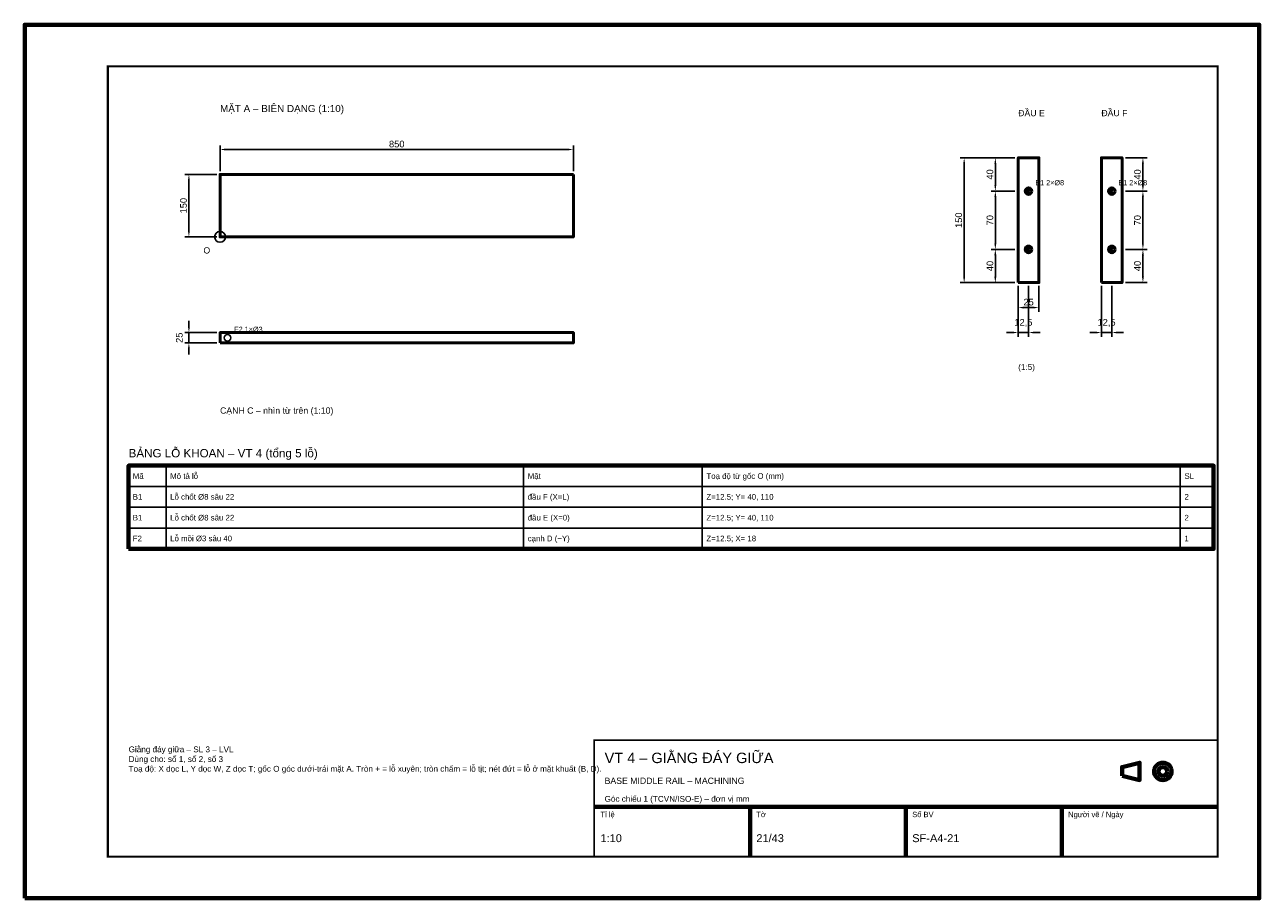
# Model space of a CAD drawing. Header units: millimetres. Extents: x 0 to 2970, y 0 to 2100.
import ezdxf
from ezdxf.enums import TextEntityAlignment as Align

# ---------------------------------------------------------------- set-up
doc = ezdxf.new("R2010")
doc.units = ezdxf.units.MM
doc.header["$LTSCALE"] = 10
for name, color, linetype, lineweight in [('0-KHUNG-BANVE', 7, 'CONTINUOUS', 70), ('1-NET-THAY', 7, 'CONTINUOUS', 50), ('10-PHU-KIEN', 1, 'CONTINUOUS', 25), ('2-NET-KHUAT', 8, 'Continuous', 25), ('3-KICH-THUOC', 1, 'CONTINUOUS', 18), ('6-CHU', 7, 'CONTINUOUS', 25), ('7-BANG-KE', 7, 'CONTINUOUS', 25)]:
    doc.layers.add(name, color=color, linetype=linetype, lineweight=lineweight)
doc.styles.add('VN', font='arial.ttf')
doc.dimstyles.new('A4', dxfattribs={"dimscale": 10, "dimtxt": 1.6, "dimasz": 1.4, "dimexe": 1, "dimexo": 0.8, "dimgap": 0.5, "dimtad": 1, "dimdec": 1, "dimtxsty": 'VN', "dimcen": 2.5, "dimclrd": 1, "dimclre": 1, "dimclrt": 7, "dimazin": 3, "dimtfac": 1, "dimtmove": 0, "dimatfit": 3})

msp = doc.modelspace()

# ---------------------------------------------------------------- linework, layer by layer
at = {"layer": '0-KHUNG-BANVE'}
for p, q in [((1370, 220), (2870, 220)), ((1745, 100), (1745, 220)), ((2120, 100), (2120, 220)), ((2495, 100), (2495, 220))]:
    msp.add_line(p, q, dxfattribs=at)
for points in [[(0, 0), (2970, 0), (2970, 2100), (0, 2100)], [(250, 840), (2860, 840), (2860, 1040), (250, 1040)], [(2640, 294.5), (2682, 284), (2682, 326), (2640, 315.5)]]:
    msp.add_lwpolyline(points, close=True, dxfattribs=at)
for points, const_width in [([(200, 100), (2870, 100), (2870, 2000), (200, 2000)], 5), ([(1370, 100), (2870, 100), (2870, 380), (1370, 380)], 4)]:
    msp.add_lwpolyline(points, close=True, dxfattribs=dict(at, const_width=const_width))
for radius in [21, 10.5]:
    msp.add_circle((2738, 305), radius, dxfattribs=at)
at = {"layer": '1-NET-THAY'}
for points in [[(2390, 1480), (2440, 1480), (2440, 1780), (2390, 1780)], [(2590, 1480), (2640, 1480), (2640, 1780), (2590, 1780)], [(1320, 1740), (470, 1740), (470, 1590), (1320, 1590)], [(470, 1335), (1320, 1335), (1320, 1360), (470, 1360)]]:
    msp.add_lwpolyline(points, close=True, dxfattribs=at)
for centre, radius in [((2415, 1700), 8), ((2415, 1700), 2), ((2615, 1700), 8), ((2615, 1700), 2), ((2415, 1560), 8), ((2415, 1560), 2), ((2615, 1560), 8), ((2615, 1560), 2)]:
    msp.add_circle(centre, radius, dxfattribs=at)
at = {"layer": '10-PHU-KIEN'}
msp.add_circle((470, 1590), 13, dxfattribs=at)
at = {"layer": '2-NET-KHUAT'}
msp.add_circle((488, 1347.5), 8, dxfattribs=at)
at = {"layer": '7-BANG-KE'}
for points in [[(250, 990), (340, 990), (340, 1040), (250, 1040)], [(340, 990), (1200, 990), (1200, 1040), (340, 1040)], [(1200, 990), (1630, 990), (1630, 1040), (1200, 1040)], [(1630, 990), (2780, 990), (2780, 1040), (1630, 1040)], [(2780, 990), (2860, 990), (2860, 1040), (2780, 1040)], [(250, 940), (340, 940), (340, 990), (250, 990)], [(340, 940), (1200, 940), (1200, 990), (340, 990)], [(1200, 940), (1630, 940), (1630, 990), (1200, 990)], [(1630, 940), (2780, 940), (2780, 990), (1630, 990)], [(2780, 940), (2860, 940), (2860, 990), (2780, 990)], [(250, 890), (340, 890), (340, 940), (250, 940)], [(340, 890), (1200, 890), (1200, 940), (340, 940)], [(1200, 890), (1630, 890), (1630, 940), (1200, 940)], [(1630, 890), (2780, 890), (2780, 940), (1630, 940)], [(2780, 890), (2860, 890), (2860, 940), (2780, 940)], [(250, 840), (340, 840), (340, 890), (250, 890)], [(340, 840), (1200, 840), (1200, 890), (340, 890)], [(1200, 840), (1630, 840), (1630, 890), (1200, 890)], [(1630, 840), (2780, 840), (2780, 890), (1630, 890)], [(2780, 840), (2860, 840), (2860, 890), (2780, 890)]]:
    msp.add_lwpolyline(points, close=True, dxfattribs=at)

# ---------------------------------------------------------------- texts
at = {"layer": '10-PHU-KIEN', "style": 'VN'}
for s, height, p in [('B1 2×%%c8', 12.5, (2431, 1714)), ('B1 2×%%c8', 12.5, (2631, 1714)), ('O', 15, (430, 1550)), ('F2 1×%%c3', 12.5, (504, 1361.5))]:
    msp.add_text(s, height=height, dxfattribs=at).set_placement(p)
at = {"layer": '6-CHU', "style": 'VN'}
for s, height, p in [('MẶT A – BIÊN DẠNG (1:10)', 17, (470, 1890)), ('ĐẦU E', 15, (2390, 1880)), ('ĐẦU F', 15, (2590, 1880)), ('(1:5)', 14, (2390, 1270)), ('CẠNH C – nhìn từ trên (1:10)', 15, (470, 1165)), ('VT 4 – GIẰNG ĐÁY GIỮA', 25, (1395, 325)), ('BASE MIDDLE RAIL – MACHINING', 15, (1395, 275)), ('Góc chiếu 1 (TCVN/ISO-E) – đơn vị mm', 14, (1395, 232)), ('Tỉ lệ', 13, (1385, 195)), ('Tờ', 13, (1760, 195)), ('Số BV', 13, (2135, 195)), ('Người vẽ / Ngày', 13, (2510, 195)), ('1:10', 19, (1385, 135)), ('21/43', 19, (1760, 135)), ('SF-A4-21', 19, (2135, 135))]:
    msp.add_text(s, height=height, dxfattribs=at).set_placement(p)
at = {"layer": '6-CHU', "insert": (250, 365), "char_height": 14, "width": 1080, "attachment_point": 1, "style": 'VN'}
msp.add_mtext('Giằng đáy giữa – SL 3 – LVL\\PDùng cho: số 1, số 2, số 3\\PToạ độ: X dọc L, Y dọc W, Z dọc T; gốc O góc dưới-trái mặt A. Tròn + = lỗ xuyên; tròn chấm = lỗ tịt; nét đứt = lỗ ở mặt khuất (B, D).', dxfattribs=at)
at = {"layer": '7-BANG-KE', "style": 'VN'}
msp.add_text('BẢNG LỖ KHOAN – VT 4 (tổng 5 lỗ)', height=20, dxfattribs=at).set_placement((250, 1060))
for s, p in [('Mã', (260, 1015)), ('Mô tả lỗ', (350, 1015)), ('Mặt', (1210, 1015)), ('Toạ độ từ gốc O (mm)', (1640, 1015)), ('SL', (2790, 1015)), ('B1', (260, 965)), ('Lỗ chốt %%c8 sâu 22', (350, 965)), ('đầu F (X=L)', (1210, 965)), ('Z=12.5; Y= 40, 110', (1640, 965)), ('2', (2790, 965)), ('B1', (260, 915)), ('Lỗ chốt %%c8 sâu 22', (350, 915)), ('đầu E (X=0)', (1210, 915)), ('Z=12.5; Y= 40, 110', (1640, 915)), ('2', (2790, 915)), ('F2', (260, 865)), ('Lỗ mồi %%c3 sâu 40', (350, 865)), ('cạnh D (−Y)', (1210, 865)), ('Z=12.5; X= 18', (1640, 865)), ('1', (2790, 865))]:
    msp.add_text(s, height=13.5, dxfattribs=at).set_placement(p, align=Align.MIDDLE_LEFT)

# ---------------------------------------------------------------- dimensions: what is measured, and where the dimension line sits
at = {"layer": '3-KICH-THUOC'}
for base, p1, p2, override in [((470, 1800), (470, 1740), (1320, 1740), {"dimlfac": 1}), ((2390, 1360), (2390, 1480), (2415, 1480), {"dimlfac": 0.5}), ((2390, 1420), (2390, 1480), (2440, 1480), {"dimlfac": 0.5}), ((2590, 1360), (2590, 1480), (2615, 1480), {"dimlfac": 0.5})]:
    msp.add_linear_dim(base=base, p1=p1, p2=p2, dimstyle='A4', override=override, dxfattribs=at).render()
for base, p1, p2, override in [((2260, 1480), (2390, 1480), (2390, 1780), {"dimlfac": 0.5}), ((2335, 1700), (2390, 1700), (2390, 1780), {"dimlfac": 0.5}), ((2690, 1700), (2640, 1700), (2640, 1780), {"dimlfac": 0.5}), ((395, 1590), (470, 1590), (470, 1740), {"dimlfac": 1}), ((2335, 1560), (2390, 1560), (2390, 1700), {"dimlfac": 0.5}), ((2690, 1560), (2640, 1560), (2640, 1700), {"dimlfac": 0.5}), ((2335, 1480), (2390, 1480), (2390, 1560), {"dimlfac": 0.5}), ((2690, 1480), (2640, 1480), (2640, 1560), {"dimlfac": 0.5}), ((395, 1335), (470, 1335), (470, 1360), {"dimlfac": 1})]:
    msp.add_linear_dim(base=base, p1=p1, p2=p2, angle=90, dimstyle='A4', override=override, dxfattribs=at).render()

doc.saveas('drawing.dxf')
